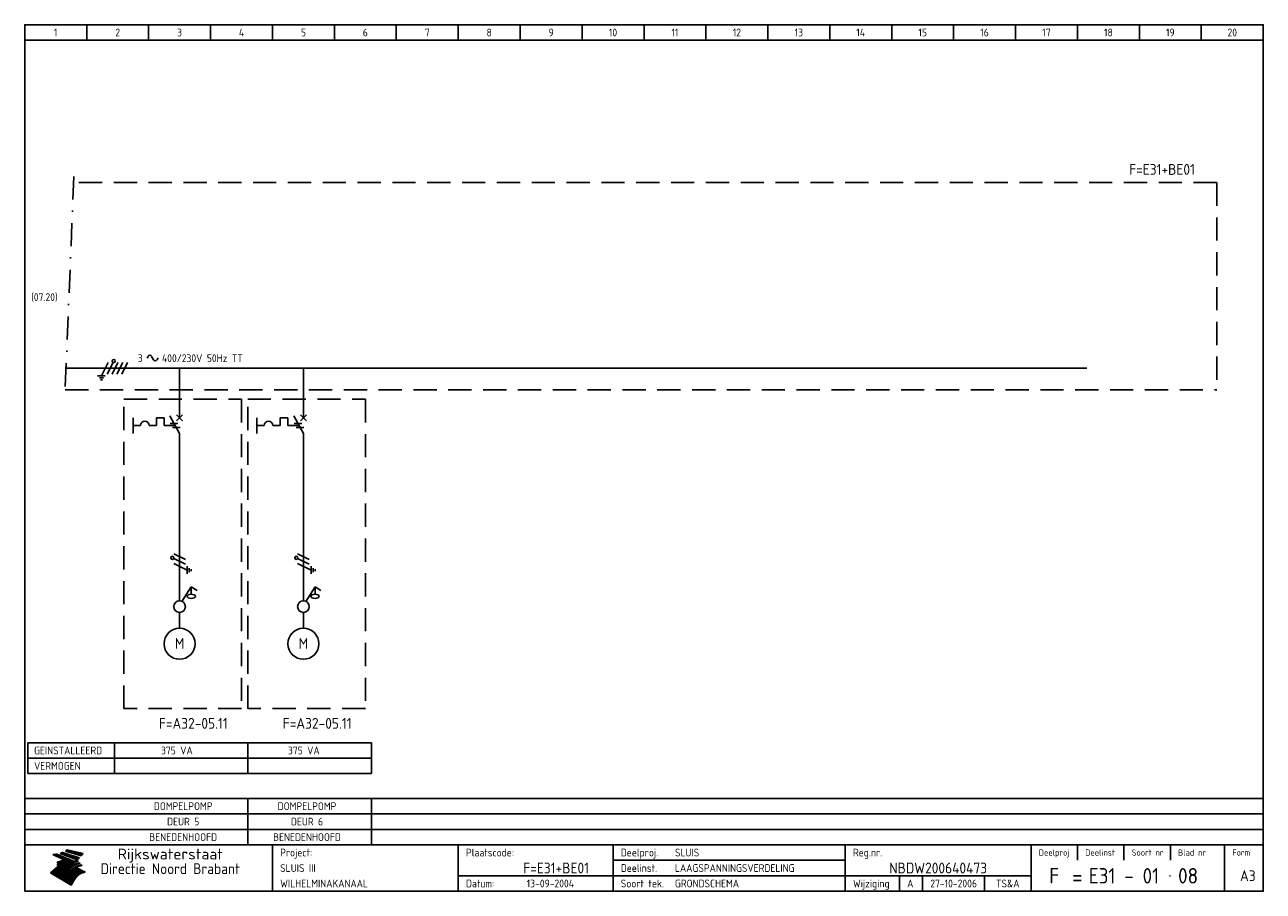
# Model space of a CAD drawing. Extents: x 10 to 410, y 10 to 290.
import ezdxf
from ezdxf.enums import TextEntityAlignment as Align

# ---------------------------------------------------------------- set-up
doc = ezdxf.new("R2010")
doc.units = 0
doc.header["$LTSCALE"] = 15
doc.header["$MEASUREMENT"] = 0
doc.linetypes.add('DASHDOT', pattern=[1, 0.5, -0.25, 0, -0.25])
doc.linetypes.add('DASHED', pattern=[0.75, 0.5, -0.25])
for name, color, linetype in [('0-25', 7, 'CONTINUOUS'), ('0-35', 2, 'CONTINUOUS'), ('0-50', 3, 'CONTINUOUS'), ('B-25', 7, 'CONTINUOUS'), ('B-35', 2, 'CONTINUOUS'), ('S-25', 7, 'CONTINUOUS'), ('S-70', 5, 'CONTINUOUS')]:
    doc.layers.add(name, color=color, linetype=linetype)
doc.styles.add('ISO', font='iso.shx')
doc.styles.get("Standard").update_dxf_attribs({"font": 'iso.shx'})

# ---------------------------------------------------------------- blocks, each defined once
blk = doc.blocks.new('KADERA3')
at = {"layer": '0-25'}
for p, q in [((30, 285), (30, 290)), ((50, 285), (50, 290)), ((70, 285), (70, 290)), ((90, 285), (90, 290)), ((110, 285), (110, 290)), ((130, 285), (130, 290)), ((150, 285), (150, 290)), ((170, 285), (170, 290)), ((190, 285), (190, 290)), ((210, 285), (210, 290)), ((230, 285), (230, 290)), ((250, 285), (250, 290)), ((270, 285), (270, 290)), ((290, 285), (290, 290)), ((310, 285), (310, 290)), ((330, 285), (330, 290)), ((350, 285), (350, 290)), ((370, 285), (370, 290)), ((390, 285), (390, 290)), ((10, 285), (410, 285)), ((410, 35), (10, 35)), ((410, 30), (10, 30)), ((350, 25), (350, 20)), ((365, 25), (365, 20)), ((380, 25), (380, 20)), ((200, 20), (275, 20)), ((150, 15), (335, 15)), ((292.5, 15), (292.5, 10)), ((300, 15), (300, 10)), ((320, 15), (320, 10))]:
    blk.add_line(p, q, dxfattribs=at)
at = {"layer": '0-25', "color": 7}
for p, q in [((19.1, 21.89), (25.12, 19)), ((19.1, 21.89), (25.12, 19)), ((19.17, 21.86), (20.7, 21.86)), ((19.29, 21.8), (20.83, 21.8)), ((19.4, 21.75), (20.96, 21.75)), ((19.52, 21.69), (21.09, 21.69)), ((19.64, 21.63), (21.22, 21.63)), ((19.74, 21.92), (20.56, 21.92)), ((19.75, 21.58), (21.36, 21.58)), ((19.87, 21.52), (21.49, 21.52)), ((19.99, 21.47), (21.62, 21.47)), ((20.11, 21.41), (21.75, 21.41)), ((20.22, 21.35), (21.88, 21.35)), ((20.25, 21.97), (20.43, 21.97)), ((20.34, 21.3), (22.02, 21.3)), ((20.38, 21.99), (26.02, 19.59)), ((20.38, 21.99), (26.02, 19.59)), ((20.46, 21.24), (22.15, 21.24)), ((20.57, 21.18), (22.28, 21.18)), ((20.69, 21.13), (22.41, 21.13)), ((20.81, 21.07), (22.55, 21.07)), ((20.92, 21.02), (22.68, 21.02)), ((21.04, 20.96), (22.81, 20.96)), ((21.16, 20.9), (22.94, 20.9)), ((21.27, 20.85), (23.07, 20.85)), ((21.39, 20.79), (23.21, 20.79)), ((21.47, 22.25), (26.83, 20.19)), ((21.47, 22.25), (26.83, 20.19)), ((21.49, 22.25), (23.07, 22.25)), ((21.51, 20.73), (23.34, 20.73)), ((21.6, 22.2), (23.25, 22.2)), ((21.63, 20.68), (23.47, 20.68)), ((21.65, 22.31), (22.89, 22.31)), ((21.74, 20.62), (23.6, 20.62)), ((21.75, 22.14), (23.42, 22.14)), ((21.8, 22.37), (22.71, 22.37)), ((21.86, 20.57), (23.73, 20.57)), ((21.9, 22.08), (23.6, 22.08)), ((21.94, 22.42), (22.53, 22.42)), ((21.98, 20.51), (23.87, 20.51)), ((22.04, 22.03), (23.78, 22.03)), ((22.06, 22.48), (22.36, 22.48)), ((22.09, 20.45), (24, 20.45)), ((22.18, 22.53), (27.65, 20.8)), ((22.18, 22.53), (27.65, 20.8)), ((22.19, 21.97), (23.96, 21.97)), ((22.21, 20.4), (24.13, 20.4)), ((22.33, 20.34), (24.26, 20.34)), ((22.34, 21.92), (24.13, 21.92)), ((22.37, 20), (23.08, 20)), ((22.44, 20.28), (24.4, 20.28)), ((22.48, 21.86), (24.31, 21.86)), ((22.49, 20.06), (23.04, 20.06)), ((22.56, 20.23), (24.53, 20.23)), ((22.61, 20.12), (22.93, 20.12)), ((22.63, 21.8), (24.49, 21.8)), ((22.68, 20.17), (24.66, 20.17)), ((22.71, 20.17), (22.82, 20.17)), ((23.11, 20.02), (22.77, 20.2)), ((23.11, 20.02), (22.77, 20.2)), ((22.78, 21.75), (24.67, 21.75)), ((22.79, 20.12), (24.79, 20.12)), ((22.91, 20.06), (24.92, 20.06)), ((22.92, 21.69), (24.85, 21.69)), ((23.03, 20), (25.06, 20)), ((23.07, 21.63), (25.02, 21.63)), ((23.14, 22.99), (28.22, 21.46)), ((23.14, 22.99), (28.22, 21.46)), ((23.15, 22.98), (25.33, 22.98)), ((23.22, 21.58), (25.2, 21.58)), ((23.23, 23.04), (25.09, 23.04)), ((23.32, 23.1), (24.84, 23.1)), ((23.34, 22.93), (25.57, 22.93)), ((23.36, 21.52), (25.38, 21.52)), ((23.4, 23.15), (24.6, 23.15)), ((23.49, 23.21), (24.36, 23.21)), ((23.51, 21.47), (25.56, 21.47)), ((23.52, 22.87), (25.81, 22.87)), ((23.57, 23.27), (24.12, 23.27)), ((23.64, 23.32), (23.87, 23.32)), ((23.66, 21.41), (25.74, 21.41)), ((23.7, 23.36), (28.82, 22.17)), ((23.7, 23.36), (28.82, 22.17)), ((23.71, 22.82), (26.06, 22.82)), ((23.8, 21.35), (25.91, 21.35)), ((23.9, 22.76), (26.3, 22.76)), ((23.95, 21.3), (26.09, 21.3)), ((24.09, 22.7), (26.54, 22.7)), ((24.09, 21.24), (26.27, 21.24)), ((24.24, 21.18), (26.45, 21.18)), ((24.27, 22.65), (26.78, 22.65)), ((24.39, 21.13), (26.62, 21.13)), ((24.46, 22.59), (27.03, 22.59)), ((24.53, 21.07), (26.8, 21.07)), ((24.65, 22.53), (27.27, 22.53)), ((24.68, 21.02), (26.98, 21.02)), ((24.83, 20.96), (27.16, 20.96)), ((24.84, 22.48), (27.51, 22.48)), ((24.97, 20.9), (27.34, 20.9)), ((25.02, 22.42), (27.75, 22.42)), ((25.12, 20.85), (27.51, 20.85)), ((25.21, 22.37), (28, 22.37)), ((25.27, 20.79), (27.63, 20.79)), ((25.4, 22.31), (28.24, 22.31)), ((25.41, 20.73), (27.57, 20.73)), ((25.56, 20.68), (27.51, 20.68)), ((25.58, 22.25), (28.48, 22.25)), ((25.71, 20.62), (27.44, 20.62)), ((25.77, 22.2), (28.72, 22.2)), ((25.85, 20.57), (27.37, 20.57)), ((25.96, 22.14), (28.79, 22.14)), ((26, 20.51), (27.29, 20.51)), ((26.15, 22.08), (28.75, 22.08)), ((26.15, 20.45), (27.22, 20.45)), ((26.29, 20.4), (27.14, 20.4)), ((26.33, 22.03), (28.71, 22.03)), ((26.44, 20.34), (27.06, 20.34)), ((26.52, 21.97), (28.66, 21.97)), ((26.59, 20.28), (26.97, 20.28)), ((26.71, 21.92), (28.62, 21.92)), ((26.73, 20.23), (26.89, 20.23)), ((26.9, 21.86), (28.57, 21.86)), ((27.08, 21.8), (28.52, 21.8)), ((27.27, 21.75), (28.48, 21.75)), ((27.46, 21.69), (28.43, 21.69)), ((27.65, 21.63), (28.38, 21.63)), ((27.83, 21.58), (28.33, 21.58)), ((28.02, 21.52), (28.28, 21.52)), ((28.21, 21.47), (28.22, 21.47)), ((20.58, 17.88), (18.3, 16)), ((20.58, 17.88), (18.3, 16)), ((24.94, 11.97), (18.3, 16)), ((24.94, 11.97), (18.3, 16)), ((18.31, 16.01), (20.96, 16.01)), ((18.38, 16.07), (21.46, 16.07)), ((18.45, 16.12), (21.88, 16.12)), ((18.52, 16.18), (22.15, 16.18)), ((18.59, 16.23), (22.38, 16.23)), ((18.65, 16.29), (22.58, 16.29)), ((18.72, 16.35), (22.75, 16.35)), ((18.79, 16.4), (22.91, 16.4)), ((18.86, 16.46), (20.6, 16.46)), ((18.93, 16.52), (20.6, 16.52)), ((18.99, 16.57), (20.6, 16.57)), ((19.06, 16.63), (20.6, 16.63)), ((19.13, 16.68), (20.6, 16.68)), ((19.2, 16.74), (20.6, 16.74)), ((19.27, 16.8), (20.6, 16.8)), ((19.33, 16.85), (21.07, 16.85)), ((19.4, 16.91), (21.55, 16.91)), ((19.47, 16.97), (21.88, 16.97)), ((19.54, 17.02), (22.13, 17.02)), ((19.61, 17.08), (22.34, 17.08)), ((19.67, 17.13), (20.6, 17.13)), ((19.74, 17.19), (20.6, 17.19)), ((19.81, 17.25), (20.6, 17.25)), ((19.88, 17.3), (20.6, 17.3)), ((19.95, 17.36), (20.6, 17.36)), ((20.01, 17.42), (20.6, 17.42)), ((20.08, 17.47), (20.93, 17.47)), ((20.15, 17.53), (21.26, 17.53)), ((20.22, 17.58), (21.51, 17.58)), ((20.29, 17.64), (21.72, 17.64)), ((20.35, 17.7), (21.9, 17.7)), ((20.42, 17.75), (22.07, 17.75)), ((20.49, 17.81), (22.22, 17.81)), ((20.56, 17.87), (22.36, 17.87)), ((20.6, 19.11), (20.58, 19.51)), ((20.6, 19.11), (20.58, 19.51)), ((20.58, 19.5), (22.09, 19.5)), ((20.58, 19.44), (21.95, 19.44)), ((20.59, 19.38), (21.79, 19.38)), ((20.59, 19.33), (21.62, 19.33)), ((20.59, 19.27), (21.42, 19.27)), ((20.6, 19.22), (21.2, 19.22)), ((20.6, 19.16), (20.93, 19.16)), ((20.6, 19.11), (20.69, 19.12)), ((20.6, 19.11), (20.69, 19.12)), ((20.6, 18.79), (20.77, 18.81)), ((20.6, 18.79), (20.77, 18.81)), ((20.6, 18.29), (20.6, 18.79)), ((20.6, 18.29), (20.6, 18.79)), ((20.6, 18.77), (22.46, 18.77)), ((20.6, 18.71), (22.33, 18.71)), ((20.6, 18.65), (22.19, 18.65)), ((20.6, 18.6), (22.04, 18.6)), ((20.6, 18.54), (21.87, 18.54)), ((20.6, 18.48), (21.68, 18.48)), ((20.6, 18.43), (21.46, 18.43)), ((20.6, 18.37), (21.21, 18.37)), ((20.6, 18.32), (20.87, 18.32)), ((20.6, 18.29), (20.88, 18.32)), ((20.6, 18.29), (20.88, 18.32)), ((20.6, 17.88), (20.86, 17.91)), ((20.6, 17.88), (20.86, 17.91)), ((20.6, 17.43), (20.97, 17.48)), ((20.6, 17.43), (20.97, 17.48)), ((20.6, 17.43), (20.6, 17.09)), ((20.6, 17.43), (20.6, 17.09)), ((20.6, 17.09), (21.26, 17.16)), ((20.6, 17.09), (21.26, 17.16)), ((20.6, 16.8), (21.37, 16.89)), ((20.6, 16.8), (21.37, 16.89)), ((20.6, 16.8), (20.6, 16.45)), ((20.6, 16.8), (20.6, 16.45)), ((20.6, 16.45), (21.56, 16.56)), ((20.6, 16.45), (21.56, 16.56)), ((20.6, 15.97), (21.67, 16.09)), ((20.6, 15.97), (21.67, 16.09)), ((20.7, 16.46), (23.06, 16.46)), ((20.9, 19.55), (22.23, 19.55)), ((20.9, 18.82), (22.59, 18.82)), ((20.98, 17.92), (22.5, 17.92)), ((21.02, 17.13), (22.53, 17.13)), ((21.19, 19.61), (22.35, 19.61)), ((21.2, 16.52), (23.2, 16.52)), ((21.32, 18.88), (22.71, 18.88)), ((21.32, 17.98), (22.62, 17.98)), ((21.42, 19.67), (22.47, 19.67)), ((21.47, 17.19), (22.7, 17.19)), ((21.59, 18.03), (22.74, 18.03)), ((21.61, 18.93), (22.82, 18.93)), ((21.62, 19.72), (22.59, 19.72)), ((21.72, 16.57), (23.32, 16.57)), ((21.77, 17.25), (22.85, 17.25)), ((21.8, 19.78), (22.69, 19.78)), ((21.8, 18.09), (22.85, 18.09)), ((21.84, 18.99), (22.92, 18.99)), ((21.96, 19.83), (22.79, 19.83)), ((21.99, 18.15), (22.95, 18.15)), ((22.01, 17.3), (22.99, 17.3)), ((22.03, 19.05), (23.03, 19.05)), ((22.1, 16.63), (23.44, 16.63)), ((22.11, 19.89), (22.89, 19.89)), ((22.16, 18.2), (23.05, 18.2)), ((22.21, 19.1), (23.12, 19.1)), ((22.21, 17.36), (23.12, 17.36)), ((22.24, 19.95), (22.99, 19.95)), ((22.31, 18.26), (23.15, 18.26)), ((22.36, 19.16), (23.22, 19.16)), ((22.38, 16.68), (23.56, 16.68)), ((22.39, 17.42), (23.24, 17.42)), ((22.45, 18.32), (23.24, 18.32)), ((22.51, 19.22), (23.3, 19.22)), ((22.56, 17.47), (23.36, 17.47)), ((22.59, 18.37), (23.33, 18.37)), ((22.6, 16.74), (23.66, 16.74)), ((22.64, 19.27), (23.39, 19.27)), ((22.71, 18.43), (23.42, 18.43)), ((22.71, 17.53), (23.47, 17.53)), ((22.77, 19.33), (23.47, 19.33)), ((22.79, 16.8), (23.77, 16.8)), ((22.83, 18.48), (23.5, 18.48)), ((22.84, 17.58), (23.57, 17.58)), ((22.89, 19.38), (23.55, 19.38)), ((22.94, 18.54), (23.58, 18.54)), ((22.96, 16.85), (23.86, 16.85)), ((22.97, 17.64), (23.67, 17.64)), ((23, 19.44), (23.63, 19.44)), ((23.04, 18.6), (23.66, 18.6)), ((23.1, 19.5), (23.72, 19.5)), ((23.1, 17.7), (23.77, 17.7)), ((23.12, 16.91), (23.96, 16.91)), ((23.14, 18.65), (23.74, 18.65)), ((23.15, 19.95), (25.19, 19.95)), ((23.21, 19.55), (23.8, 19.55)), ((23.21, 17.75), (23.86, 17.75)), ((23.21, 16.01), (28.9, 16.01)), ((23.24, 18.71), (23.82, 18.71)), ((23.26, 19.89), (25.32, 19.89)), ((23.26, 16.97), (24.05, 16.97)), ((23.3, 19.61), (23.88, 19.61)), ((23.32, 17.81), (23.95, 17.81)), ((23.33, 18.77), (23.91, 18.77)), ((23.37, 16.07), (29.08, 16.07)), ((23.38, 19.83), (25.45, 19.83)), ((23.39, 19.67), (23.81, 19.67)), ((23.39, 17.02), (24.14, 17.02)), ((23.42, 18.82), (23.99, 18.82)), ((23.42, 17.87), (24.03, 17.87)), ((23.45, 19.7), (23.58, 19.79)), ((23.45, 19.7), (23.58, 19.79)), ((23.48, 19.72), (23.7, 19.72)), ((23.5, 19.78), (25.58, 19.78)), ((23.51, 18.88), (24.07, 18.88)), ((23.51, 16.12), (29.27, 16.12)), ((23.52, 17.92), (24.11, 17.92)), ((23.52, 17.08), (24.22, 17.08)), ((23.54, 18.9), (24.3, 19.42)), ((23.54, 18.9), (24.3, 19.42)), ((23.56, 19.78), (23.59, 19.78)), ((23.56, 19.39), (23.9, 19.62)), ((23.56, 19.39), (23.9, 19.62)), ((23.58, 19.79), (23.9, 19.62)), ((23.58, 19.79), (23.9, 19.62)), ((23.59, 18.93), (24.15, 18.93)), ((23.61, 19.72), (25.72, 19.72)), ((23.62, 17.98), (24.2, 17.98)), ((23.63, 17.13), (24.3, 17.13)), ((23.65, 18.59), (24.62, 19.25)), ((23.65, 18.59), (24.62, 19.25)), ((29.41, 16.17), (23.65, 16.17)), ((23.67, 18.99), (24.23, 18.99)), ((23.71, 18.03), (24.28, 18.03)), ((23.73, 19.67), (25.85, 19.67)), ((23.75, 19.05), (24.32, 19.05)), ((23.75, 17.19), (24.38, 17.19)), ((23.77, 16.23), (29.47, 16.23)), ((23.79, 18.09), (24.36, 18.09)), ((23.83, 19.1), (24.4, 19.1)), ((23.85, 19.61), (25.98, 19.61)), ((23.85, 17.25), (24.46, 17.25)), ((23.88, 18.15), (24.44, 18.15)), ((23.89, 16.29), (29.36, 16.29)), ((23.92, 19.16), (24.48, 19.16)), ((23.94, 18.19), (25.23, 19.07)), ((23.94, 18.19), (25.23, 19.07)), ((23.95, 17.3), (24.55, 17.3)), ((23.96, 19.55), (25.96, 19.55)), ((23.96, 18.2), (24.53, 18.2)), ((24, 19.22), (24.56, 19.22)), ((24, 16.35), (29.24, 16.35)), ((24.04, 18.26), (24.61, 18.26)), ((24.05, 17.36), (24.63, 17.36)), ((24.06, 17.88), (25.34, 18.76)), ((24.06, 17.88), (25.34, 18.76)), ((24.08, 19.5), (25.88, 19.5)), ((24.08, 19.27), (24.58, 19.27)), ((24.11, 16.4), (29.13, 16.4)), ((24.13, 18.32), (24.69, 18.32)), ((24.14, 17.42), (24.71, 17.42)), ((24.16, 19.33), (24.47, 19.33)), ((24.2, 19.44), (25.79, 19.44)), ((24.21, 18.37), (24.77, 18.37)), ((24.21, 16.46), (29.02, 16.46)), ((24.23, 17.47), (24.79, 17.47)), ((24.24, 17.48), (25.52, 18.36)), ((24.24, 17.48), (25.52, 18.36)), ((24.25, 19.38), (24.36, 19.38)), ((24.29, 18.43), (24.85, 18.43)), ((24.3, 19.42), (24.62, 19.25)), ((24.3, 19.42), (24.62, 19.25)), ((24.31, 19.38), (25.71, 19.38)), ((24.31, 17.53), (24.87, 17.53)), ((24.31, 16.52), (28.91, 16.52)), ((24.35, 17.17), (25.64, 18.05)), ((24.35, 17.17), (25.64, 18.05)), ((24.37, 18.48), (24.94, 18.48)), ((24.39, 17.58), (24.96, 17.58)), ((24.4, 16.57), (28.79, 16.57)), ((24.43, 19.33), (25.62, 19.33)), ((24.45, 18.54), (25.02, 18.54)), ((24.47, 17.64), (25.04, 17.64)), ((24.49, 16.63), (28.68, 16.63)), ((24.54, 18.6), (25.1, 18.6)), ((24.55, 19.27), (25.54, 19.27)), ((24.56, 17.7), (25.12, 17.7)), ((24.57, 16.68), (28.57, 16.68)), ((24.62, 18.65), (25.18, 18.65)), ((24.63, 16.72), (25.91, 17.6)), ((24.63, 16.72), (25.91, 17.6)), ((24.64, 17.75), (25.2, 17.75)), ((24.66, 16.74), (28.45, 16.74)), ((24.67, 19.22), (25.45, 19.22)), ((24.7, 18.71), (25.27, 18.71)), ((24.72, 17.81), (25.29, 17.81)), ((24.74, 16.8), (28.34, 16.8)), ((24.78, 19.16), (25.37, 19.16)), ((24.78, 18.77), (25.34, 18.77)), ((24.8, 17.87), (25.37, 17.87)), ((24.82, 16.85), (28.23, 16.85)), ((24.87, 18.82), (25.4, 18.82)), ((24.89, 17.92), (25.45, 17.92)), ((24.9, 19.1), (25.28, 19.1)), ((24.9, 16.91), (28.11, 16.91)), ((24.95, 18.88), (25.45, 18.88)), ((24.97, 17.98), (25.53, 17.98)), ((24.99, 16.97), (28, 16.97)), ((25.02, 19.05), (25.2, 19.05)), ((25.03, 18.93), (25.51, 18.93)), ((25.05, 18.03), (25.61, 18.03)), ((25.07, 17.02), (27.89, 17.02)), ((25.11, 18.99), (25.57, 18.99)), ((26.02, 19.59), (25.12, 19)), ((26.02, 19.59), (25.12, 19)), ((25.13, 18.09), (25.68, 18.09)), ((25.15, 17.08), (27.77, 17.08)), ((25.19, 19.05), (25.63, 19.05)), ((25.21, 18.15), (25.75, 18.15)), ((25.23, 17.13), (27.66, 17.13)), ((25.26, 19.1), (25.7, 19.1)), ((25.3, 18.2), (25.82, 18.2)), ((25.31, 17.19), (27.55, 17.19)), ((25.33, 19.16), (25.77, 19.16)), ((25.38, 18.26), (25.89, 18.26)), ((25.39, 19.22), (25.85, 19.22)), ((25.4, 17.25), (27.43, 17.25)), ((25.46, 18.32), (25.97, 18.32)), ((25.47, 19.27), (25.93, 19.27)), ((25.48, 17.3), (27.32, 17.3)), ((25.54, 19.33), (26.03, 19.33)), ((25.54, 18.37), (26.06, 18.37)), ((25.56, 17.36), (27.21, 17.36)), ((25.62, 18.43), (26.14, 18.43)), ((25.63, 19.38), (26.13, 19.38)), ((25.64, 17.42), (27.1, 17.42)), ((25.7, 18.48), (26.24, 18.48)), ((25.72, 19.44), (26.24, 19.44)), ((25.73, 17.47), (26.98, 17.47)), ((25.79, 18.54), (26.34, 18.54)), ((25.81, 17.53), (26.87, 17.53)), ((25.82, 19.5), (26.36, 19.5)), ((25.89, 18.6), (26.46, 18.6)), ((25.89, 17.58), (26.76, 17.58)), ((25.93, 19.55), (26.53, 19.55)), ((25.96, 17.64), (26.64, 17.64)), ((25.99, 18.65), (26.58, 18.65)), ((26.04, 17.7), (26.59, 17.7)), ((26.06, 19.61), (26.85, 19.61)), ((26.1, 18.71), (26.72, 18.71)), ((26.12, 17.75), (26.67, 17.75)), ((26.2, 17.81), (26.76, 17.81)), ((26.21, 19.67), (27.23, 19.67)), ((26.23, 18.77), (26.89, 18.77)), ((26.29, 17.87), (26.86, 17.87)), ((26.37, 18.82), (27.09, 18.82)), ((26.39, 17.92), (26.97, 17.92)), ((26.44, 19.72), (27.18, 19.72)), ((26.49, 17.98), (27.09, 17.98)), ((26.53, 18.88), (27.34, 18.88)), ((26.56, 17.68), (29.54, 16.2)), ((26.56, 17.68), (29.54, 16.2)), ((26.6, 18.03), (27.22, 18.03)), ((26.72, 18.09), (27.38, 18.09)), ((26.73, 18.93), (27.66, 18.93)), ((26.85, 18.15), (27.56, 18.15)), ((26.99, 18.99), (27.9, 18.99)), ((27, 18.2), (27.8, 18.2)), ((27.13, 19.78), (27.25, 19.64)), ((27.13, 19.78), (27.25, 19.64)), ((27.18, 18.26), (28.13, 18.26)), ((27.26, 19.05), (27.84, 19.05)), ((27.39, 18.32), (28.47, 18.32)), ((27.7, 18.37), (28.49, 18.37)), ((27.78, 19.1), (27.93, 18.96)), ((27.78, 19.1), (27.93, 18.96)), ((28, 18.43), (28.44, 18.43)), ((28.29, 15.83), (29.54, 16.2)), ((28.29, 15.83), (29.54, 16.2)), ((28.39, 18.48), (28.54, 18.32)), ((28.39, 18.48), (28.54, 18.32)), ((29.54, 16.2), (29.45, 16.17)), ((29.54, 16.2), (29.45, 16.17)), ((29.46, 16.18), (29.47, 16.18)), ((18.38, 15.95), (20.6, 15.95)), ((18.47, 15.9), (20.6, 15.9)), ((18.57, 15.84), (20.6, 15.84)), ((18.66, 15.78), (20.6, 15.78)), ((18.75, 15.73), (20.6, 15.73)), ((18.85, 15.67), (20.6, 15.67)), ((18.94, 15.62), (20.6, 15.62)), ((19.03, 15.56), (27.83, 15.56)), ((19.12, 15.5), (27.75, 15.5)), ((19.22, 15.45), (27.66, 15.45)), ((19.31, 15.39), (27.58, 15.39)), ((19.4, 15.33), (27.5, 15.33)), ((19.49, 15.28), (27.43, 15.28)), ((19.59, 15.22), (27.36, 15.22)), ((19.68, 15.17), (27.29, 15.17)), ((19.77, 15.11), (27.22, 15.11)), ((19.86, 15.05), (27.15, 15.05)), ((19.96, 15), (27.09, 15)), ((20.05, 14.94), (27.02, 14.94)), ((20.14, 14.88), (26.96, 14.88)), ((20.24, 14.83), (26.9, 14.83)), ((20.33, 14.77), (26.84, 14.77)), ((20.42, 14.72), (26.79, 14.72)), ((20.51, 14.66), (26.73, 14.66)), ((20.6, 15.97), (20.6, 15.58)), ((20.6, 15.97), (20.6, 15.58)), ((20.6, 15.58), (21.95, 15.73)), ((20.6, 15.58), (21.95, 15.73)), ((20.61, 14.6), (26.68, 14.6)), ((20.7, 14.55), (26.62, 14.55)), ((20.79, 14.49), (26.57, 14.49)), ((20.88, 14.43), (26.52, 14.43)), ((20.94, 15.62), (27.92, 15.62)), ((20.98, 14.38), (26.47, 14.38)), ((21.07, 14.32), (26.42, 14.32)), ((21.16, 14.27), (26.38, 14.27)), ((21.25, 14.21), (26.33, 14.21)), ((21.35, 14.15), (26.29, 14.15)), ((21.44, 14.1), (26.24, 14.1)), ((21.45, 15.67), (28.01, 15.67)), ((21.53, 14.04), (26.2, 14.04)), ((21.63, 13.98), (26.16, 13.98)), ((21.72, 13.93), (26.12, 13.93)), ((21.81, 13.87), (26.08, 13.87)), ((21.9, 13.82), (26.04, 13.82)), ((21.96, 15.73), (28.11, 15.73)), ((22, 13.76), (26, 13.76)), ((22.09, 13.7), (25.96, 13.7)), ((22.18, 13.65), (25.93, 13.65)), ((22.27, 13.59), (25.89, 13.59)), ((22.34, 15.78), (28.21, 15.78)), ((22.37, 13.53), (25.86, 13.53)), ((22.46, 13.48), (25.82, 13.48)), ((22.55, 13.42), (25.79, 13.42)), ((22.62, 15.84), (28.33, 15.84)), ((22.65, 13.37), (25.76, 13.37)), ((22.74, 13.31), (25.73, 13.31)), ((22.83, 13.25), (25.69, 13.25)), ((22.84, 15.9), (28.52, 15.9)), ((22.92, 13.2), (25.66, 13.2)), ((23.02, 13.14), (25.63, 13.14)), ((23.04, 15.95), (28.71, 15.95)), ((23.11, 13.08), (25.59, 13.08)), ((23.2, 13.03), (25.56, 13.03)), ((23.29, 12.97), (25.53, 12.97)), ((23.39, 12.92), (25.5, 12.92)), ((23.48, 12.86), (25.46, 12.86)), ((23.57, 12.8), (25.43, 12.8)), ((23.66, 12.75), (25.4, 12.75)), ((23.76, 12.69), (25.36, 12.69)), ((23.85, 12.63), (25.33, 12.63)), ((23.94, 12.58), (25.3, 12.58)), ((24.04, 12.52), (25.26, 12.52)), ((24.13, 12.47), (25.23, 12.47)), ((24.22, 12.41), (25.2, 12.41)), ((24.31, 12.35), (25.17, 12.35)), ((24.41, 12.3), (25.13, 12.3)), ((24.5, 12.24), (25.1, 12.24)), ((24.59, 12.18), (25.07, 12.18)), ((24.68, 12.13), (25.03, 12.13)), ((24.78, 12.07), (25, 12.07)), ((24.87, 12.02), (24.97, 12.02)), ((24.94, 11.97), (25.81, 13.45)), ((24.94, 11.97), (25.81, 13.45))]:
    blk.add_line(p, q, dxfattribs=at)
for centre, radius, start, end in [((19.15, 29.7), 7.8, 269.6055, 279.0886), ((19.15, 29.7), 7.8, 269.6055, 279.0886), ((19.93, 25.38), 5.91, 276.3402, 298.7463), ((19.93, 25.38), 5.91, 276.3402, 298.7463), ((19.84, 25.09), 6.03, 278.129, 302.868), ((19.84, 25.09), 6.03, 278.129, 302.868), ((19.84, 27.26), 5.27, 288.0217, 296.3084), ((19.84, 27.26), 5.27, 288.0217, 296.3084), ((20.49, 27.56), 5.28, 300.0654, 307.393), ((20.49, 27.56), 5.28, 300.0654, 307.393), ((24.11, 24.7), 5.26, 301.1147, 312.2814), ((24.11, 24.7), 5.26, 301.1147, 312.2814), ((21.95, 27.32), 8.59, 316.9248, 323.1399), ((21.95, 27.32), 8.59, 316.9248, 323.1399), ((20.21, 23.78), 5.91, 273.6149, 304.3803), ((20.21, 23.78), 5.91, 273.6149, 304.3803), ((20.35, 24.56), 5.76, 274.164, 302.5474), ((20.35, 24.56), 5.76, 274.164, 302.5474), ((20.05, 24.28), 6.02, 277.9472, 305.7139), ((20.05, 24.28), 6.02, 277.9472, 305.7139), ((20.04, 23.49), 6.09, 278.8115, 306.4242), ((20.04, 23.49), 6.09, 278.8115, 306.4242), ((20.53, 23.07), 5.96, 277.0519, 304.973), ((20.53, 23.07), 5.96, 277.0519, 304.973), ((20.72, 22.76), 5.91, 276.3402, 304.3803), ((20.72, 22.76), 5.91, 276.3402, 304.3803), ((21.06, 22.34), 5.81, 274.9043, 303.1745), ((21.06, 22.34), 5.81, 274.9043, 303.1745), ((20.82, 22.06), 6.04, 278.1111, 305.8489), ((20.82, 22.06), 6.04, 278.1111, 305.8489), ((21.3, 21.6), 5.91, 276.3402, 304.3803), ((21.3, 21.6), 5.91, 276.3402, 304.3803), ((27.05, 17.17), 2.63, 107.4286, 133.7799), ((27.05, 17.17), 2.63, 107.4286, 133.7799), ((27.45, 16.91), 2.81, 110.4143, 138.7411), ((27.45, 16.91), 2.81, 110.4143, 138.7411), ((27.57, 15.64), 3.4, 98.1566, 126.9045), ((27.57, 15.64), 3.4, 98.1566, 126.9045), ((27.91, 15.54), 3.39, 100.5835, 132.088), ((27.91, 15.54), 3.39, 100.5835, 132.088), ((28.21, 14.74), 3.67, 95.7581, 128.7216), ((28.21, 14.74), 3.67, 95.7581, 128.7216), ((27.01, 16.84), 2.93, 87.7348, 104.8316), ((27.01, 16.84), 2.93, 87.7348, 104.8316), ((27.37, 15.71), 3.93, 91.7838, 103.2817), ((27.37, 15.71), 3.93, 91.7838, 103.2817), ((28.4, 15.05), 3.21, 96.3886, 125.0052), ((28.4, 15.05), 3.21, 96.3886, 125.0052), ((27.82, 16.31), 2.8, 90.634, 105.1984), ((27.82, 16.31), 2.8, 90.634, 105.1984), ((28.19, 15.04), 3.93, 93.8342, 103.2817), ((28.19, 15.04), 3.93, 93.8342, 103.2817), ((28.58, 15.69), 2.8, 93.8141, 105.1984), ((28.58, 15.69), 2.8, 93.8141, 105.1984), ((28.95, 14.41), 3.93, 96.0135, 103.2817), ((28.95, 14.41), 3.93, 96.0135, 103.2817), ((31.24, 10.26), 6.3, 117.9568, 149.6251), ((31.24, 10.26), 6.3, 117.9568, 149.6251)]:
    blk.add_arc(centre, radius, start, end, dxfattribs=at)
at = {"layer": '0-35'}
for p, q in [((90, 25), (90, 10)), ((150, 25), (150, 10)), ((200, 25), (200, 10)), ((275, 25), (275, 10)), ((335, 25), (335, 10)), ((397.5, 25), (397.5, 10))]:
    blk.add_line(p, q, dxfattribs=at)
at = {"layer": '0-50'}
for p, q in [((10, 25), (410, 25)), ((348.75, 15), (351.25, 15)), ((348.75, 13.5), (351.25, 13.5))]:
    blk.add_line(p, q, dxfattribs=at)
blk.add_lwpolyline([(10, 10), (410, 10), (410, 290), (10, 290)], close=True, dxfattribs=at)
at = {"layer": '0-50', "const_width": 0.25}
blk.add_lwpolyline([(379.75, 15, 1), (380, 15, 1)], format="xyb", close=True, dxfattribs=at)
at = {"layer": '0-25', "style": 'ISO'}
for s, height, p in [('Project:', 2.5, (92.5, 22.5)), ('Plaatscode:', 2.5, (152.5, 22.5)), ('Deelproj.', 2.5, (202.5, 22.5)), ('Reg.nr.', 2.5, (277.5, 22.5)), ('Deelproj', 2, (337.5, 22.5)), ('Deelinst', 2, (352.5, 22.5)), ('Soort nr', 2, (367.5, 22.5)), ('Blad nr', 2, (382.5, 22.5)), ('Form', 2, (400, 22.5)), ('Deelinst.', 2.5, (202.5, 17.5)), ('Datum:', 2.5, (152.5, 12.5)), ('Soort tek.', 2.5, (202.5, 12.5)), ('Wijziging', 2.5, (277.5, 12.5))]:
    blk.add_text(s, height=height, dxfattribs=at).set_placement(p, align=Align.MIDDLE_LEFT)
for tag, p in [('STR1', (20, 287.5)), ('STR2', (40, 287.5)), ('STR3', (60, 287.5)), ('STR4', (80, 287.5)), ('STR5', (100, 287.5)), ('STR6', (120, 287.5)), ('STR7', (140, 287.5)), ('STR8', (160, 287.5)), ('STR9', (180, 287.5)), ('STR10', (200, 287.5)), ('STR11', (220, 287.5)), ('STR12', (240, 287.5)), ('STR13', (260, 287.5)), ('STR14', (280, 287.5)), ('STR15', (300, 287.5)), ('STR16', (320, 287.5)), ('STR17', (340, 287.5)), ('STR18', (360, 287.5)), ('STR19', (380, 287.5)), ('STR20', (400, 287.5)), ('W', (180, 12.5)), ('Z', (310, 12.5)), ('Y', (327.5, 12.5))]:
    blk.add_attdef(tag, text='', height=2.5, dxfattribs=at).set_placement(p, align=Align.MIDDLE)
for tag, p in [('N', (220, 22.5)), ('B', (92.5, 17.5)), ('P', (220, 17.5)), ('C', (92.5, 12.5)), ('U', (220, 12.5)), ('REV', (295, 12.5))]:
    blk.add_attdef(tag, text='', height=2.5, dxfattribs=at).set_placement(p, align=Align.MIDDLE_LEFT)
at = {"layer": '0-35', "style": 'ISO', "width": 1.00614}
blk.add_text('Rijkswaterstaat', height=3.5, dxfattribs=at).set_placement((40, 20.28), (74, 20.28), align=Align.FIT)
at = {"layer": '0-35', "color": 2, "style": 'ISO', "width": 0.948867}
blk.add_text('Directie Noord Brabant', height=3.5, dxfattribs=at).set_placement((34.5, 15.53), (79.5, 15.53), align=Align.FIT)
at = {"layer": '0-35', "style": 'ISO'}
for tag, p in [('X', (178.5, 17.5)), ('FORM', (402.5, 15))]:
    blk.add_attdef(tag, text='', height=3.5, dxfattribs=at).set_placement(p, align=Align.MIDDLE_LEFT)
blk.add_attdef('RNR', text='', height=3.5, dxfattribs=at).set_placement((305, 17.5), align=Align.MIDDLE)
at = {"layer": '0-50', "style": 'ISO'}
for tag, p in [('M', (342.5, 15)), ('O', (365, 15))]:
    blk.add_attdef(tag, text='', height=5, dxfattribs=at).set_placement(p, align=Align.MIDDLE)
blk.add_attdef('Q', text='', height=5, dxfattribs=at).set_placement((382.5, 15), align=Align.MIDDLE_LEFT)
blk = doc.blocks.new('030102F')
at = {"layer": '0-25'}
for p, q in [((0.94, 1.88), (-0.94, -1.88)), ((2.5, 1.88), (0.62, -1.88)), ((4.06, 1.88), (2.19, -1.88)), ((5.62, 1.88), (3.75, -1.88)), ((7.5, 2.5), (5.31, -1.88)), ((6.25, 2.5), (8.75, 2.5)), ((8.12, 3.12), (6.88, 3.12)), ((7.19, 3.75), (7.81, 3.75))]:
    blk.add_line(p, q, dxfattribs=at)
blk.add_circle((3.53, -2.32), 0.5, dxfattribs=at)

msp = doc.modelspace()

# ---------------------------------------------------------------- linework, layer by layer
at = {"layer": '0-25', "linetype": 'DASHDOT'}
msp.add_line((25.86, 241), (22.96, 170), dxfattribs=at)
at = {"layer": '0-25', "linetype": 'DASHED'}
for p, q in [((395, 239), (25.78, 239)), ((395, 239), (395, 172)), ((23.04, 172), (395, 172)), ((42, 169), (80, 169)), ((42, 69), (42, 169)), ((80, 169), (80, 69)), ((82, 69), (82, 169)), ((82, 169), (120, 169)), ((120, 169), (120, 69)), ((80, 69), (42, 69)), ((120, 69), (82, 69))]:
    msp.add_line(p, q, dxfattribs=at)
at = {"layer": '0-25'}
for p, q in [((49.48, 182.27), (49.81, 182.85)), ((51.26, 182.3), (50.94, 182.85)), ((51.26, 182.3), (51.58, 181.75)), ((53.04, 182.33), (52.71, 181.75)), ((60, 167.97), (60, 179)), ((100, 167.97), (100, 179)), ((59.48, 161.1), (56.98, 161.1)), ((99.48, 161.1), (96.98, 161.1)), ((57.67, 159.85), (60.17, 159.85)), ((97.67, 159.85), (100.17, 159.85)), ((60, 103.85), (60, 152.97)), ((100, 103.85), (100, 152.97)), ((61.88, 117.2), (58.12, 119.08)), ((61.88, 115.64), (58.12, 117.52)), ((101.88, 117.2), (98.12, 119.08)), ((101.88, 115.64), (98.12, 117.52)), ((62.5, 113.77), (58.12, 115.95)), ((62.5, 115.02), (62.5, 112.52)), ((63.12, 113.14), (63.12, 114.39)), ((63.75, 114.08), (63.75, 113.45)), ((102.5, 113.77), (98.12, 115.95)), ((102.5, 115.02), (102.5, 112.52)), ((103.12, 113.14), (103.12, 114.39)), ((103.75, 114.08), (103.75, 113.45)), ((60, 100), (60, 100.1)), ((60, 99), (60, 100.1)), ((100, 99), (100, 100.1)), ((100, 100), (100, 100.1)), ((60, 94.97), (60, 99.97)), ((100, 94.97), (100, 99.97)), ((410, 40), (10, 40)), ((82, 40), (82, 25)), ((122, 40), (122, 25))]:
    msp.add_line(p, q, dxfattribs=at)
for centre, radius in [((57.68, 117.74), 0.5), ((97.68, 117.74), 0.5), ((60, 89.97), 5), ((100, 89.97), 5)]:
    msp.add_circle(centre, radius, dxfattribs=at)
for centre, start, end in [((50.37, 182.53), 29.8344, 150.0578), ((52.14, 182.08), 209.8344, 330.0578)]:
    msp.add_arc(centre, 0.653, start, end, dxfattribs=at)
at = {"layer": 'B-25'}
for p, q in [((11, 58), (122, 58)), ((11, 58), (11, 48)), ((39, 58), (39, 48)), ((82, 58), (82, 48)), ((122, 58), (122, 48)), ((11, 53), (122, 53)), ((11, 48), (122, 48))]:
    msp.add_line(p, q, dxfattribs=at)
at = {"layer": 'S-25'}
for p, q in [((60, 167.97), (60, 162.97)), ((100, 167.97), (100, 162.97)), ((45, 162.97), (45, 157.97)), ((47.35, 160.47), (45, 160.47)), ((52.5, 160.47), (50.15, 160.47)), ((55, 162.97), (52.5, 162.97)), ((52.5, 162.97), (52.5, 160.47)), ((55, 160.47), (55, 162.97)), ((58.61, 160.47), (55, 160.47)), ((60, 157.97), (56.88, 163.6)), ((59.06, 163.91), (60.94, 162.04)), ((60.94, 163.91), (59.06, 162.04)), ((85, 162.97), (85, 157.97)), ((87.35, 160.47), (85, 160.47)), ((92.5, 160.47), (90.15, 160.47)), ((92.5, 162.97), (92.5, 160.47)), ((95, 162.97), (92.5, 162.97)), ((95, 160.47), (95, 162.97)), ((98.61, 160.47), (95, 160.47)), ((100, 157.97), (96.88, 163.6)), ((100.94, 163.91), (99.06, 162.04)), ((99.06, 163.91), (100.94, 162.04)), ((60, 157.97), (60, 152.97)), ((100, 157.97), (100, 152.97)), ((63.75, 108.35), (63.75, 105.97)), ((103.75, 108.35), (103.75, 105.97))]:
    msp.add_line(p, q, dxfattribs=at)
at = {"layer": 'S-25', "color": 0, "linetype": 'Continuous'}
for p, q in [((63.75, 108.35), (60.77, 103.68)), ((63.75, 108.35), (65.65, 107.14)), ((103.75, 108.35), (100.77, 103.68)), ((103.75, 108.35), (105.65, 107.14))]:
    msp.add_line(p, q, dxfattribs=at)
for centre in [(60, 101.97), (100, 101.97)]:
    msp.add_circle(centre, 1.88, dxfattribs=at)
at = {"layer": 'S-25'}
for centre in [(48.75, 160.47), (88.75, 160.47)]:
    msp.add_arc(centre, 1.4, 0, 180, dxfattribs=at)
for centre in [(63.75, 105.3), (103.75, 105.3)]:
    msp.add_ellipse(centre, major_axis=(1.35, 0), ratio=0.5, dxfattribs=at)
at = {"layer": 'S-70'}
msp.add_line((353, 179), (23.32, 179), dxfattribs=at)

# ---------------------------------------------------------------- block references
at = {"layer": '0-25', "rotation": 180}
msp.add_blockref('030102F', (42.27, 179), dxfattribs=at)
at = {"layer": 'S-25'}
ref = msp.add_blockref('KADERA3', (0, 0), dxfattribs=at)
ref.add_attrib('B', 'SLUIS III', dxfattribs={"layer": '0-25', "height": 2.5, "style": 'ISO'}).set_placement((92.5, 17.5), align=Align.MIDDLE_LEFT)
ref.add_attrib('C', 'WILHELMINAKANAAL', dxfattribs={"layer": '0-25', "height": 2.5, "style": 'ISO'}).set_placement((92.5, 12.5), align=Align.MIDDLE_LEFT)
ref.add_attrib('N', 'SLUIS', dxfattribs={"layer": '0-25', "height": 2.5, "style": 'ISO'}).set_placement((220, 22.5), align=Align.MIDDLE_LEFT)
ref.add_attrib('P', 'LAAGSPANNINGSVERDELING', dxfattribs={"layer": '0-25', "height": 2.5, "style": 'ISO'}).set_placement((220, 17.5), align=Align.MIDDLE_LEFT)
ref.add_attrib('U', 'GRONDSCHEMA', dxfattribs={"layer": '0-25', "height": 2.5, "style": 'ISO'}).set_placement((220, 12.5), align=Align.MIDDLE_LEFT)
ref.add_attrib('M', 'F', dxfattribs={"layer": '0-50', "height": 5, "style": 'ISO'}).set_placement((342.5, 15), align=Align.MIDDLE)
ref.add_attrib('O', 'E31 - 01', dxfattribs={"layer": '0-50', "height": 5, "style": 'ISO'}).set_placement((365, 15), align=Align.MIDDLE)
ref.add_attrib('Q', '08', dxfattribs={"layer": '0-50', "height": 5, "style": 'ISO'}).set_placement((382.5, 15), align=Align.MIDDLE_LEFT)
ref.add_attrib('X', 'F=E31+BE01', dxfattribs={"layer": '0-35', "height": 3.5, "style": 'ISO'}).set_placement((171, 17.5), align=Align.MIDDLE_LEFT)
ref.add_attrib('RNR', 'NBDW200640473', dxfattribs={"layer": '0-35', "height": 3.5, "style": 'ISO'}).set_placement((305, 17.5), align=Align.MIDDLE)
ref.add_attrib('W', '13-09-2004', dxfattribs={"layer": '0-25', "height": 2.5, "style": 'ISO'}).set_placement((179.75, 12.5), align=Align.MIDDLE)
ref.add_attrib('FORM', 'A3', dxfattribs={"layer": '0-35', "height": 3.5, "style": 'ISO'}).set_placement((402.5, 15), align=Align.MIDDLE_LEFT)
ref.add_attrib('REV', 'A', dxfattribs={"layer": '0-25', "height": 2.5, "style": 'ISO'}).set_placement((295, 12.5), align=Align.MIDDLE_LEFT)
ref.add_attrib('Z', '27-10-2006', dxfattribs={"layer": '0-25', "height": 2.5, "style": 'ISO'}).set_placement((310, 12.5), align=Align.MIDDLE)
ref.add_attrib('Y', 'TS&A', dxfattribs={"layer": '0-25', "height": 2.5, "style": 'ISO'}).set_placement((327.5, 12.5), align=Align.MIDDLE)
ref.add_attrib('STR1', '1', dxfattribs={"layer": '0-25', "height": 2.5, "style": 'ISO'}).set_placement((20, 287.5), align=Align.MIDDLE)
ref.add_attrib('STR2', '2', dxfattribs={"layer": '0-25', "height": 2.5, "style": 'ISO'}).set_placement((40, 287.5), align=Align.MIDDLE)
ref.add_attrib('STR3', '3', dxfattribs={"layer": '0-25', "height": 2.5, "style": 'ISO'}).set_placement((60, 287.5), align=Align.MIDDLE)
ref.add_attrib('STR4', '4', dxfattribs={"layer": '0-25', "height": 2.5, "style": 'ISO'}).set_placement((80, 287.5), align=Align.MIDDLE)
ref.add_attrib('STR5', '5', dxfattribs={"layer": '0-25', "height": 2.5, "style": 'ISO'}).set_placement((100, 287.5), align=Align.MIDDLE)
ref.add_attrib('STR6', '6', dxfattribs={"layer": '0-25', "height": 2.5, "style": 'ISO'}).set_placement((120, 287.5), align=Align.MIDDLE)
ref.add_attrib('STR7', '7', dxfattribs={"layer": '0-25', "height": 2.5, "style": 'ISO'}).set_placement((140, 287.5), align=Align.MIDDLE)
ref.add_attrib('STR8', '8', dxfattribs={"layer": '0-25', "height": 2.5, "style": 'ISO'}).set_placement((160, 287.5), align=Align.MIDDLE)
ref.add_attrib('STR9', '9', dxfattribs={"layer": '0-25', "height": 2.5, "style": 'ISO'}).set_placement((180, 287.5), align=Align.MIDDLE)
ref.add_attrib('STR10', '10', dxfattribs={"layer": '0-25', "height": 2.5, "style": 'ISO'}).set_placement((200, 287.5), align=Align.MIDDLE)
ref.add_attrib('STR11', '11', dxfattribs={"layer": '0-25', "height": 2.5, "style": 'ISO'}).set_placement((220, 287.5), align=Align.MIDDLE)
ref.add_attrib('STR12', '12', dxfattribs={"layer": '0-25', "height": 2.5, "style": 'ISO'}).set_placement((240, 287.5), align=Align.MIDDLE)
ref.add_attrib('STR13', '13', dxfattribs={"layer": '0-25', "height": 2.5, "style": 'ISO'}).set_placement((260, 287.5), align=Align.MIDDLE)
ref.add_attrib('STR14', '14', dxfattribs={"layer": '0-25', "height": 2.5, "style": 'ISO'}).set_placement((280, 287.5), align=Align.MIDDLE)
ref.add_attrib('STR15', '15', dxfattribs={"layer": '0-25', "height": 2.5, "style": 'ISO'}).set_placement((300, 287.5), align=Align.MIDDLE)
ref.add_attrib('STR16', '16', dxfattribs={"layer": '0-25', "height": 2.5, "style": 'ISO'}).set_placement((320, 287.5), align=Align.MIDDLE)
ref.add_attrib('STR17', '17', dxfattribs={"layer": '0-25', "height": 2.5, "style": 'ISO'}).set_placement((340, 287.5), align=Align.MIDDLE)
ref.add_attrib('STR18', '18', dxfattribs={"layer": '0-25', "height": 2.5, "style": 'ISO'}).set_placement((360, 287.5), align=Align.MIDDLE)
ref.add_attrib('STR19', '19', dxfattribs={"layer": '0-25', "height": 2.5, "style": 'ISO'}).set_placement((380, 287.5), align=Align.MIDDLE)
ref.add_attrib('STR20', '20', dxfattribs={"layer": '0-25', "height": 2.5, "style": 'ISO'}).set_placement((400, 287.5), align=Align.MIDDLE)

# ---------------------------------------------------------------- texts
at = {"layer": '0-25', "style": 'ISO'}
msp.add_text('3', height=2.5, dxfattribs=at).set_placement((48.07, 182.25), align=Align.MIDDLE_RIGHT)
msp.add_text('400/230V 50Hz TT', height=2.5, dxfattribs=at).set_placement((54.32, 182.25), align=Align.MIDDLE_LEFT)
at = {"layer": '0-25'}
for s, p in [('DOMPELPOMP', (61.16, 37.5)), ('DOMPELPOMP', (101.16, 37.5)), ('DEUR 5', (61.16, 32.5)), ('DEUR 6', (101.16, 32.5)), ('BENEDENHOOFD', (61.16, 27.5)), ('BENEDENHOOFD', (101.16, 27.5))]:
    msp.add_text(s, height=2.5, dxfattribs=at).set_placement(p, align=Align.MIDDLE)
at = {"layer": '0-35', "style": 'ISO'}
for p in [(60, 88.31), (100, 88.31)]:
    msp.add_text('M', height=3.5, dxfattribs=at).set_placement(p, align=Align.CENTER)
for p in [(53.32, 64.25), (93.32, 64.25)]:
    msp.add_text('F=A32-05.11', height=3.5, dxfattribs=at).set_placement(p, align=Align.MIDDLE_LEFT)
at = {"layer": 'B-25'}
msp.add_text('(07.20)', height=2.5, dxfattribs=at).set_placement((12.08, 200.75))
for s, p in [('GEINSTALLEERD', (13, 55.5)), ('375 VA', (54, 55.5)), ('375 VA', (95, 55.5)), ('VERMOGEN', (13, 50.5))]:
    msp.add_text(s, height=2.5, dxfattribs=at).set_placement(p, align=Align.MIDDLE_LEFT)
at = {"layer": 'B-35', "style": 'ISO'}
msp.add_text('F=E31+BE01', height=3.5, dxfattribs=at).set_placement((377.32, 243.25), align=Align.MIDDLE_CENTER)

doc.saveas('drawing.dxf')
